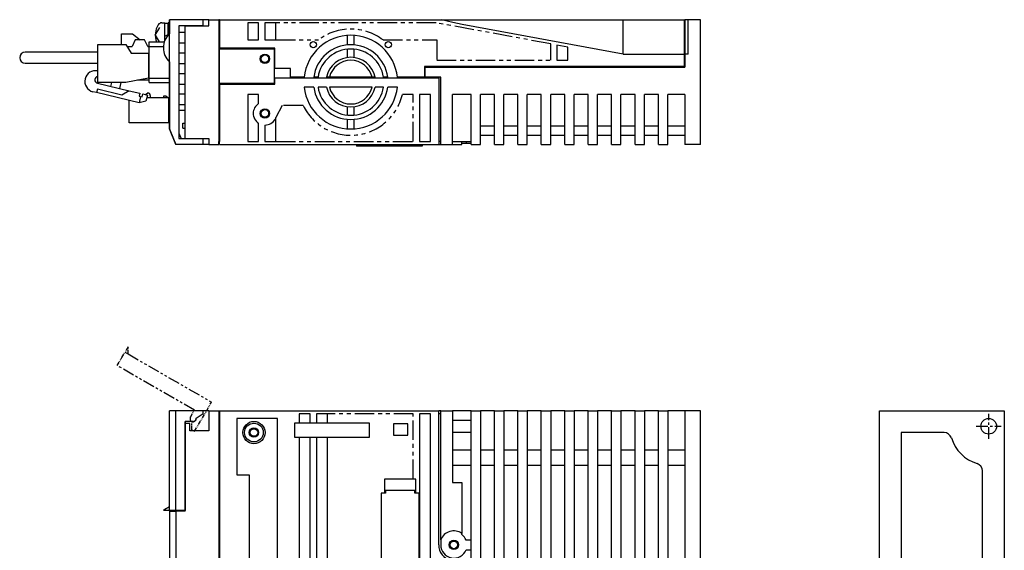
# Model space of a CAD drawing. Extents: x -657 to 5, y -257 to 130.
# Tile 3 of 3: x -310 to 5, y -40 to 130. Entities that reach past the tile are written whole.
import ezdxf

# ---------------------------------------------------------------- set-up
doc = ezdxf.new("R2010")
doc.units = 0
doc.linetypes.add('CENTER', pattern=[2, 1.25, -0.25, 0.25, -0.25])
doc.linetypes.add('PHANTOM', pattern=[2.5, 1.25, -0.25, 0.25, -0.25, 0.25, -0.25])
for name, color, linetype in [('CENTER', 6, 'CENTER'), ('OUTLINE', 7, 'CONTINUOUS'), ('PHANTOM', 3, 'PHANTOM'), ('THIN_LINE', 6, 'CONTINUOUS')]:
    doc.layers.add(name, color=color, linetype=linetype)

msp = doc.modelspace()

# ---------------------------------------------------------------- linework, layer by layer
at = {"layer": 'CENTER', "ltscale": 3}
for p, q in [((0, -4), (0, 4)), ((-4, 0), (4, 0))]:
    msp.add_line(p, q, dxfattribs=at)
at = {"layer": 'OUTLINE'}
for p, q in [((-262.23, 95.23), (-262.23, 130.23)), ((-251.44, 130.23), (-262.23, 130.23)), ((-262.23, 130.23), (-262.23, 130.23)), ((-262.23, 130.23), (-262.23, 125.72)), ((-251.44, 128.26), (-251.44, 130.23)), ((-249.63, 130.23), (-251.44, 130.23)), ((-249.63, 130.23), (-246.43, 130.23)), ((-249.63, 128.23), (-249.63, 130.23)), ((-246.23, 130.23), (-246.43, 130.23)), ((-246.43, 130.23), (-246.43, 91.24)), ((-246.23, 130.23), (-246.23, 121.13)), ((-246.23, 130.23), (-175.23, 130.23)), ((-175.23, 130.23), (-168.6, 130.23)), ((-168.6, 130.23), (-117.03, 130.23)), ((-117.03, 130.23), (-97.43, 130.23)), ((-117.03, 124.73), (-117.03, 130.23)), ((-97.43, 124.73), (-97.43, 130.23)), ((-97.23, 130.23), (-97.23, 124.75)), ((-96.23, 130.23), (-97.23, 130.23)), ((-96.23, 119.23), (-96.23, 130.23)), ((-92.23, 130.23), (-96.23, 130.23)), ((-92.23, 90.23), (-92.23, 130.23)), ((-266.83, 125.23), (-265.36, 127.7)), ((-264.77, 129.23), (-263.73, 129.23)), ((-263.73, 123.63), (-263.73, 129.23)), ((-262.73, 129.03), (-263.73, 129.03)), ((-262.73, 125.22), (-262.73, 129.23)), ((-262.23, 129.23), (-262.73, 129.23)), ((-259.23, 128.26), (-259.23, 92.2)), ((-251.44, 128.26), (-259.23, 128.26)), ((-257.23, 126.13), (-259.23, 126.13)), ((-257.23, 128.23), (-257.23, 128.26)), ((-257.23, 128.23), (-249.63, 128.23)), ((-257.23, 92.23), (-257.23, 128.23)), ((-255.73, 128.23), (-255.73, 128.26)), ((-255.69, 128.26), (-255.69, 128.23)), ((-253.76, 128.23), (-253.76, 128.26)), ((-246.43, 129.23), (-246.23, 129.23)), ((-237.23, 129.23), (-237.23, 123.73)), ((-233.73, 129.23), (-237.23, 129.23)), ((-233.73, 123.73), (-233.73, 129.23)), ((-228.23, 129.23), (-231.73, 129.23)), ((-231.73, 129.23), (-231.73, 123.73)), ((-228.23, 123.73), (-228.23, 129.23)), ((-117.03, 119.23), (-168.6, 128.72)), ((-97.43, 129.23), (-97.23, 129.23)), ((-277.63, 125.72), (-274.13, 125.72)), ((-277.63, 122.31), (-277.63, 125.72)), ((-273.23, 123.73), (-274.23, 121.63)), ((-274.13, 125.72), (-271.65, 123.73)), ((-270.23, 123.73), (-273.23, 123.73)), ((-269.23, 121.63), (-270.23, 123.73)), ((-268.81, 121.63), (-268.81, 123.13)), ((-268.81, 123.13), (-263.92, 123.13)), ((-266.83, 125.23), (-265.57, 123.13)), ((-263.73, 124.95), (-262.73, 125.52)), ((-237.23, 123.73), (-233.73, 123.73)), ((-231.73, 123.73), (-228.23, 123.73)), ((-205.23, 122.14), (-205.23, 125.2)), ((-203.23, 125.2), (-203.23, 122.14)), ((-117.03, 119.23), (-117.03, 124.73)), ((-97.43, 119.23), (-97.43, 124.73)), ((-97.23, 124.75), (-97.23, 119.71)), ((-304.71, 119.83), (-308.46, 119.83)), ((-285.23, 119.83), (-304.71, 119.83)), ((-285.23, 122.31), (-276.23, 122.31)), ((-285.23, 110.16), (-285.23, 122.31)), ((-276.23, 122.31), (-274.53, 119.53)), ((-275.81, 121.63), (-274.23, 121.63)), ((-269.35, 121.89), (-269.03, 121.63)), ((-269.23, 121.63), (-268.81, 121.63)), ((-268.81, 111.53), (-268.81, 121.63)), ((-268.81, 121.63), (-264.21, 121.63)), ((-259.23, 122.83), (-257.23, 122.83)), ((-246.23, 121.13), (-246.23, 120.93)), ((-228.53, 121.13), (-246.23, 121.13)), ((-246.23, 109.83), (-246.23, 120.93)), ((-246.23, 120.93), (-228.73, 120.93)), ((-228.73, 120.93), (-228.73, 109.83)), ((-228.53, 114.63), (-228.53, 121.13)), ((-205.23, 118.12), (-205.23, 120.79)), ((-203.23, 120.79), (-203.23, 118.12)), ((-138.23, 122.12), (-138.23, 117.23)), ((-134.73, 121.47), (-138.23, 122.12)), ((-134.73, 117.23), (-134.73, 121.47)), ((-274.53, 119.53), (-269.03, 119.53)), ((-269.03, 119.53), (-268.81, 119.53)), ((-269.03, 119.53), (-269.03, 111.48)), ((-262.23, 116.74), (-262.23, 104.63)), ((-257.23, 119.53), (-259.23, 119.53)), ((-138.23, 117.23), (-134.73, 117.23)), ((-117.03, 119.23), (-97.43, 119.23)), ((-97.43, 115.23), (-97.43, 119.23)), ((-97.43, 118.23), (-97.23, 118.23)), ((-97.23, 119.71), (-97.23, 119.23)), ((-97.23, 119.23), (-97.23, 115.03)), ((-96.23, 119.23), (-97.23, 119.23)), ((-308.46, 116.29), (-304.71, 116.29)), ((-304.71, 116.29), (-285.23, 116.29)), ((-259.23, 116.23), (-257.23, 116.23)), ((-223.53, 114.63), (-228.53, 114.63)), ((-223.53, 111.83), (-223.53, 114.63)), ((-180.63, 115.23), (-180.63, 111.83)), ((-97.43, 115.23), (-180.63, 115.23)), ((-180.43, 115.03), (-97.23, 115.03)), ((-180.43, 111.83), (-180.43, 115.03)), ((-269.03, 111.48), (-276.23, 110.16)), ((-268.81, 110.83), (-272.56, 110.83)), ((-268.81, 112.93), (-269.03, 112.93)), ((-268.81, 110.13), (-268.81, 111.53)), ((-268.81, 111.53), (-262.23, 111.53)), ((-257.23, 112.93), (-259.23, 112.93)), ((-228.53, 111.63), (-176.07, 111.63)), ((-228.53, 109.63), (-228.53, 111.63)), ((-223.53, 111.63), (-223.53, 111.83)), ((-219.14, 111.83), (-223.53, 111.83)), ((-214.71, 111.83), (-216.07, 111.83)), ((-211.04, 111.83), (-212.02, 111.83)), ((-197.41, 111.83), (-211.04, 111.83)), ((-196.44, 111.83), (-197.41, 111.83)), ((-192.39, 111.83), (-193.75, 111.83)), ((-180.63, 111.83), (-189.31, 111.83)), ((-175.43, 111.83), (-180.43, 111.83)), ((-176.07, 111.63), (-176.07, 90.23)), ((-175.43, 90.23), (-175.43, 111.83)), ((-285.36, 107.95), (-285.62, 106.88)), ((-277.58, 106.1), (-285.36, 107.95)), ((-285.34, 109.9), (-275.2, 107.49)), ((-276.23, 110.16), (-285.23, 110.16)), ((-281.03, 108.88), (-280.73, 110.16)), ((-277.85, 110.16), (-278.31, 108.23)), ((-275.2, 107.49), (-277.58, 106.1)), ((-275.2, 107.49), (-271.79, 106.68)), ((-268.81, 110.13), (-262.23, 110.13)), ((-259.23, 109.63), (-257.23, 109.63)), ((-246.23, 109.83), (-246.23, 109.63)), ((-228.73, 109.83), (-246.23, 109.83)), ((-246.23, 109.63), (-228.53, 109.63)), ((-246.23, 109.63), (-246.23, 91.24)), ((-216.07, 108.63), (-219.14, 108.63)), ((-212.02, 108.63), (-214.71, 108.63)), ((-197.41, 108.63), (-211.04, 108.63)), ((-193.75, 108.63), (-196.44, 108.63)), ((-189.31, 108.63), (-192.39, 108.63)), ((-285.62, 106.88), (-286.77, 107.16)), ((-272, 103.65), (-285.62, 106.88)), ((-275.23, 97.19), (-275.23, 104.41)), ((-271.79, 106.68), (-272.02, 105.71)), ((-272.02, 105.71), (-271.54, 105.59)), ((-271.54, 105.59), (-272, 103.65)), ((-269.82, 104.16), (-272, 103.65)), ((-271.54, 105.59), (-271.05, 105.48)), ((-271.05, 105.48), (-270.82, 106.45)), ((-270.82, 106.45), (-269.36, 106.1)), ((-269.98, 106.25), (-269.23, 106.79)), ((-269.36, 106.1), (-269.82, 104.16)), ((-262.43, 105.19), (-269.58, 105.19)), ((-268.43, 105.99), (-268.43, 105.19)), ((-263.43, 105.79), (-264.23, 105.79)), ((-264.23, 105.79), (-264.23, 105.19)), ((-262.83, 105.19), (-263.43, 105.79)), ((-262.43, 97.19), (-262.43, 105.19)), ((-262.23, 104.59), (-262.43, 104.79)), ((-262.23, 104.63), (-262.23, 95.23)), ((-262.23, 104.63), (-262.23, 104.63)), ((-257.23, 106.33), (-259.23, 106.33)), ((-233.73, 106.23), (-237.23, 106.23)), ((-237.23, 106.23), (-237.23, 91.23)), ((-233.73, 103.39), (-233.73, 106.23)), ((-182.23, 106.23), (-182.23, 91.23)), ((-178.73, 106.23), (-182.23, 106.23)), ((-178.73, 91.23), (-178.73, 106.23)), ((-171.63, 90.23), (-171.63, 106.23)), ((-165.73, 106.23), (-171.63, 106.23)), ((-165.73, 90.23), (-165.73, 106.23)), ((-162.73, 90.23), (-162.73, 106.23)), ((-158.23, 106.23), (-162.73, 106.23)), ((-158.23, 90.23), (-158.23, 106.23)), ((-155.23, 90.23), (-155.23, 106.23)), ((-150.73, 106.23), (-155.23, 106.23)), ((-150.73, 90.23), (-150.73, 106.23)), ((-147.73, 90.23), (-147.73, 106.23)), ((-143.23, 106.23), (-147.73, 106.23)), ((-143.23, 90.23), (-143.23, 106.23)), ((-140.23, 90.23), (-140.23, 106.23)), ((-135.73, 106.23), (-140.23, 106.23)), ((-135.73, 90.23), (-135.73, 106.23)), ((-132.73, 90.23), (-132.73, 106.23)), ((-128.23, 106.23), (-132.73, 106.23)), ((-128.23, 90.23), (-128.23, 106.23)), ((-125.23, 90.23), (-125.23, 106.23)), ((-120.73, 106.23), (-125.23, 106.23)), ((-120.73, 90.23), (-120.73, 106.23)), ((-117.73, 90.23), (-117.73, 106.23)), ((-113.23, 106.23), (-117.73, 106.23)), ((-113.23, 90.23), (-113.23, 106.23)), ((-110.23, 90.23), (-110.23, 106.23)), ((-105.73, 106.23), (-110.23, 106.23)), ((-105.73, 90.23), (-105.73, 106.23)), ((-102.73, 90.23), (-102.73, 106.23)), ((-97.23, 106.23), (-102.73, 106.23)), ((-97.23, 106.23), (-97.23, 90.23)), ((-262.23, 103.79), (-262.43, 103.79)), ((-259.23, 103.03), (-257.23, 103.03)), ((-259.23, 101.23), (-257.23, 101.23)), ((-205.23, 99.68), (-205.23, 102.35)), ((-203.23, 102.35), (-203.23, 99.68)), ((-262.23, 98.59), (-262.43, 98.59)), ((-228.23, 91.23), (-228.23, 98.86)), ((-205.23, 95.27), (-205.23, 98.33)), ((-203.23, 98.33), (-203.23, 95.27)), ((-262.43, 97.19), (-275.23, 97.19)), ((-260.23, 90.23), (-262.23, 95.23)), ((-262.23, 95.23), (-262.11, 94.93)), ((-262.11, 94.93), (-260.23, 90.23)), ((-262.11, 94.93), (-262.11, 94.93)), ((-258.03, 95.53), (-258.03, 97.13)), ((-258.03, 97.13), (-257.23, 97.13)), ((-258.03, 95.53), (-257.23, 95.53)), ((-233.73, 91.23), (-233.73, 97.07)), ((-231.73, 96.49), (-231.73, 91.23)), ((-162.73, 96.23), (-158.23, 96.23)), ((-155.23, 96.23), (-150.73, 96.23)), ((-147.73, 96.23), (-143.23, 96.23)), ((-140.23, 96.23), (-135.73, 96.23)), ((-132.73, 96.23), (-128.23, 96.23)), ((-125.23, 96.23), (-120.73, 96.23)), ((-117.73, 96.23), (-113.23, 96.23)), ((-110.23, 96.23), (-105.73, 96.23)), ((-102.73, 96.23), (-97.23, 96.23)), ((-259.23, 93.93), (-258.53, 92.2)), ((-259.23, 92.2), (-251.44, 92.2)), ((-257.23, 92.23), (-257.23, 92.2)), ((-257.23, 92.23), (-249.63, 92.23)), ((-255.73, 92.23), (-255.73, 92.2)), ((-255.69, 92.23), (-255.69, 92.2)), ((-253.76, 92.2), (-253.76, 92.23)), ((-251.44, 90.23), (-251.44, 92.2)), ((-249.63, 92.23), (-249.63, 90.23)), ((-162.73, 93.23), (-158.23, 93.23)), ((-155.23, 93.23), (-150.73, 93.23)), ((-147.73, 93.23), (-143.23, 93.23)), ((-140.23, 93.23), (-135.73, 93.23)), ((-132.73, 93.23), (-128.23, 93.23)), ((-125.23, 93.23), (-120.73, 93.23)), ((-117.73, 93.23), (-113.23, 93.23)), ((-110.23, 93.23), (-105.73, 93.23)), ((-102.73, 93.23), (-97.23, 93.23)), ((-251.44, 90.23), (-260.23, 90.23)), ((-260.23, 90.23), (-260.23, 90.23)), ((-249.63, 90.23), (-251.44, 90.23)), ((-249.63, 90.23), (-246.43, 90.23)), ((-246.43, 91.24), (-246.23, 91.24)), ((-246.43, 90.23), (-246.43, 91.23)), ((-246.43, 91.23), (-246.23, 91.23)), ((-246.23, 90.23), (-246.23, 91.23)), ((-246.23, 90.23), (-176.07, 90.23)), ((-237.23, 91.23), (-233.73, 91.23)), ((-231.73, 91.23), (-228.23, 91.23)), ((-202.43, 90.23), (-202.43, 89.73)), ((-195.43, 89.73), (-202.43, 89.73)), ((-195.43, 90.23), (-195.43, 89.73)), ((-181.43, 89.73), (-195.43, 89.73)), ((-182.23, 91.23), (-178.73, 91.23)), ((-181.43, 90.23), (-181.43, 89.73)), ((-181.33, 89.73), (-181.43, 89.73)), ((-181.33, 90.23), (-181.33, 89.73)), ((-175.43, 91.23), (-176.07, 91.23)), ((-176.07, 90.23), (-175.43, 90.23)), ((-175.43, 90.23), (-171.63, 90.23)), ((-171.63, 91.23), (-165.73, 91.23)), ((-171.63, 90.23), (-168.63, 90.23)), ((-168.63, 90.23), (-168.63, 91.23)), ((-167.32, 90.53), (-168.63, 90.53)), ((-167.32, 91.23), (-167.32, 90.53)), ((-165.73, 90.53), (-167.32, 90.53)), ((-165.73, 90.23), (-162.73, 90.23)), ((-158.23, 90.23), (-155.23, 90.23)), ((-150.73, 90.23), (-147.73, 90.23)), ((-143.23, 90.23), (-140.23, 90.23)), ((-135.73, 90.23), (-132.73, 90.23)), ((-128.23, 90.23), (-125.23, 90.23)), ((-120.73, 90.23), (-117.73, 90.23)), ((-113.23, 90.23), (-110.23, 90.23)), ((-105.73, 90.23), (-102.73, 90.23)), ((-92.23, 90.23), (-97.23, 90.23)), ((-260.23, 5), (-262.23, 5)), ((-262.23, -27), (-262.23, 5)), ((-249.63, 5), (-260.23, 5)), ((-260.23, -27), (-260.23, 5)), ((-251.44, 4), (-253.76, 2.52)), ((-251.44, 4), (-251.44, 5)), ((-249.63, 5), (-246.43, 5)), ((-249.63, 5), (-249.63, -1.5)), ((-246.43, 5), (-246.23, 5)), ((-246.43, 5), (-246.43, -155)), ((-246.23, 5), (-246.23, -155)), ((-246.23, 5), (-176.07, 5)), ((-220.73, 4), (-220.73, 1)), ((-217.23, 4), (-220.73, 4)), ((-217.23, 1), (-217.23, 4)), ((-215.23, 4), (-215.23, 1)), ((-211.73, 4), (-215.23, 4)), ((-211.73, 1), (-211.73, 4)), ((-182.23, 4), (-182.23, -85.4)), ((-178.73, 4), (-182.23, 4)), ((-178.73, -154), (-178.73, 4)), ((-175.43, 5), (-176.07, 5)), ((-176.07, -38), (-176.07, 5)), ((-175.43, 4), (-176.07, 4)), ((-175.43, 5), (-171.63, 5)), ((-175.43, -36.38), (-175.43, 5)), ((-165.73, 5), (-171.63, 5)), ((-171.63, 5), (-171.63, -18)), ((-165.73, 5), (-162.73, 5)), ((-165.73, -155), (-165.73, 5)), ((-158.23, 5), (-162.73, 5)), ((-162.73, 5), (-162.73, -155)), ((-158.23, 5), (-155.23, 5)), ((-158.23, -143.5), (-158.23, 5)), ((-150.73, 5), (-155.23, 5)), ((-155.23, 5), (-155.23, -143.5)), ((-150.73, 5), (-147.73, 5)), ((-150.73, -143.5), (-150.73, 5)), ((-143.23, 5), (-147.73, 5)), ((-147.73, 5), (-147.73, -143.5)), ((-143.23, 5), (-140.23, 5)), ((-143.23, -143.5), (-143.23, 5)), ((-135.73, 5), (-140.23, 5)), ((-140.23, 5), (-140.23, -143.5)), ((-135.73, 5), (-132.73, 5)), ((-135.73, -143.5), (-135.73, 5)), ((-128.23, 5), (-132.73, 5)), ((-132.73, 5), (-132.73, -143.5)), ((-128.23, 5), (-125.23, 5)), ((-128.23, -143.5), (-128.23, 5)), ((-120.73, 5), (-125.23, 5)), ((-125.23, 5), (-125.23, -143.5)), ((-120.73, 5), (-117.73, 5)), ((-120.73, -143.5), (-120.73, 5)), ((-113.23, 5), (-117.73, 5)), ((-117.73, 5), (-117.73, -143.5)), ((-113.23, 5), (-110.23, 5)), ((-113.23, -143.5), (-113.23, 5)), ((-105.73, 5), (-110.23, 5)), ((-110.23, 5), (-110.23, -143.5)), ((-105.73, 5), (-102.73, 5)), ((-105.73, -143.5), (-105.73, 5)), ((-97.23, 5), (-102.73, 5)), ((-102.73, 5), (-102.73, -143.5)), ((-92.23, 5), (-97.23, 5)), ((-97.23, 5), (-97.23, -144)), ((-92.23, -153), (-92.23, 5)), ((-35, 5), (5, 5)), ((-35, -153), (-35, 5)), ((5, 5), (5, -155)), ((-257.26, 1.53), (-257.26, -27)), ((-254.73, 1.53), (-257.26, 1.53)), ((-257.26, 1), (-257.23, 1)), ((-257.26, 0.9), (-257.23, 0.9)), ((-257.23, 0.9), (-257.23, 1.53)), ((-255.73, 0.9), (-257.23, 0.9)), ((-257.23, -27.2), (-257.23, 0.9)), ((-255.73, -1.5), (-255.73, 0.9)), ((-253.76, 2.52), (-253.76, 2.5)), ((-240.73, 2.5), (-240.73, -15.5)), ((-227.73, 2.5), (-240.73, 2.5)), ((-227.73, -152.5), (-227.73, 2.5)), ((-222.23, 1), (-222.23, -3.5)), ((-220.73, 1), (-222.23, 1)), ((-217.23, 1), (-220.73, 1)), ((-215.23, 1), (-217.23, 1)), ((-198.23, 1), (-215.23, 1)), ((-198.23, -3.5), (-198.23, 1)), ((-190.53, 0.8), (-190.53, -2.8)), ((-185.93, 0.8), (-190.53, 0.8)), ((-185.93, -2.8), (-185.93, 0.8)), ((-171.63, 2), (-165.73, 2)), ((-249.63, -1.5), (-255.73, -1.5)), ((-190.53, -2.8), (-185.93, -2.8)), ((-165.73, -2), (-171.63, -2)), ((-28, -2), (-28, -135.76)), ((-14.24, -2), (-28, -2)), ((-222.23, -3.5), (-220.73, -3.5)), ((-220.73, -3.5), (-217.23, -3.5)), ((-220.73, -3.5), (-220.73, -146.5)), ((-217.23, -3.5), (-215.23, -3.5)), ((-217.23, -146.5), (-217.23, -3.5)), ((-215.23, -3.5), (-198.23, -3.5)), ((-215.23, -3.5), (-215.23, -146.5)), ((-211.73, -146.5), (-211.73, -3.5)), ((-171.63, -7.5), (-165.73, -7.5)), ((-162.73, -7.5), (-158.23, -7.5)), ((-155.23, -7.5), (-150.73, -7.5)), ((-147.73, -7.5), (-143.23, -7.5)), ((-140.23, -7.5), (-135.73, -7.5)), ((-132.73, -7.5), (-128.23, -7.5)), ((-125.23, -7.5), (-120.73, -7.5)), ((-117.73, -7.5), (-113.23, -7.5)), ((-110.23, -7.5), (-105.73, -7.5)), ((-102.73, -7.5), (-97.23, -7.5)), ((-165.73, -12.5), (-171.63, -12.5)), ((-158.23, -12.5), (-162.73, -12.5)), ((-150.73, -12.5), (-155.23, -12.5)), ((-143.23, -12.5), (-147.73, -12.5)), ((-135.73, -12.5), (-140.23, -12.5)), ((-128.23, -12.5), (-132.73, -12.5)), ((-120.73, -12.5), (-125.23, -12.5)), ((-113.23, -12.5), (-117.73, -12.5)), ((-105.73, -12.5), (-110.23, -12.5)), ((-97.23, -12.5), (-102.73, -12.5)), ((-240.73, -15.5), (-236.73, -15.5)), ((-236.73, -15.5), (-236.73, -68.5)), ((-2, -148), (-2, -14.24)), ((-184.23, -16.88), (-193.43, -16.88)), ((-193.43, -16.88), (-193.43, -21.44)), ((-183.43, -16.88), (-184.23, -16.88)), ((-183.43, -21.44), (-183.43, -16.88)), ((-171.63, -18), (-168.63, -18)), ((-168.63, -18), (-168.63, -34.33)), ((-194.5, -21.44), (-194.5, -66.55)), ((-193.43, -21.44), (-194.5, -21.44)), ((-193.13, -21.44), (-193.43, -21.44)), ((-193.13, -20.55), (-193.13, -21.44)), ((-183.73, -20.55), (-193.13, -20.55)), ((-183.73, -21.44), (-183.73, -20.55)), ((-183.43, -21.44), (-183.73, -21.44)), ((-182.36, -21.44), (-183.43, -21.44)), ((-182.36, -66.55), (-182.36, -21.44)), ((-262.23, -27), (-264.22, -27)), ((-260.23, -27), (-262.23, -27)), ((-262.23, -27.2), (-262.23, -61.55)), ((-262.11, -27.2), (-262.23, -27.2)), ((-262.11, -27.2), (-260.23, -27.2)), ((-262.11, -61.55), (-262.11, -27.2)), ((-257.26, -27), (-260.23, -27)), ((-257.23, -27.2), (-260.23, -27.2)), ((-260.23, -27.2), (-260.23, -155)), ((-259.93, -27.2), (-259.93, -27)), ((-258.53, -27), (-258.53, -27.2)), ((-258.23, -27), (-258.23, -27.2)), ((-168.63, -34.7), (-168.63, -34.33)), ((-175.43, -36.38), (-175.43, -38)), ((-165.73, -36.47), (-167.32, -36.47)), ((-167.32, -39.54), (-165.73, -39.54))]:
    msp.add_line(p, q, dxfattribs=at)
at = {"layer": 'OUTLINE', "flags": 128}
msp.add_lwpolyline([(-168.6, 128.72), (-171.58, 129.31), (-175.23, 130.23)], dxfattribs=at)
at = {"layer": 'OUTLINE'}
for centre, radius in [((-216.23, 122.23), 1), ((-192.23, 122.23), 1), ((-231.73, 117.73), 1.2), ((-231.73, 100.23), 1.2), ((-235.23, -2), 3.56), ((-235.23, -2), 3), ((0, 0), 2.5), ((-235.23, -2), 1.2), ((-171.23, -38), 1.2)]:
    msp.add_circle(centre, radius, dxfattribs=at)
for centre, radius, start, end in [((-260.33, 125.23), 6.5, 148.7193, 198.8491), ((-264.77, 127.93), 1.3, 90, 148.7193), ((-258.18, 121.23), 6.05, 132.0338, 227.9662), ((-204.23, 110.23), 15, 6.1232, 173.8768), ((-308.46, 118.06), 1.77, 90, 270), ((-204.23, 110.23), 11.95, 7.6945, 172.3055), ((-204.23, 110.23), 10.6, 8.6816, 171.3184), ((-204.23, 110.23), 7.95, 11.6105, 168.3895), ((-204.23, 110.23), 7, 13.213, 166.787), ((-285.98, 110.48), 3.42, 77.2554, 256.64), ((-285.08, 110.97), 1.1, 97.6425, 256.64), ((-204.23, 110.23), 15, 173.8768, 174.6446), ((-204.23, 110.23), 11.95, 172.3055, 173.2721), ((-204.23, 110.23), 10.6, 171.3184, 172.4105), ((-204.23, 110.23), 7.95, 168.3895, 169.8573), ((-204.23, 110.23), 7.95, 10.1427, 11.6105), ((-204.23, 110.23), 10.6, 7.5895, 8.6816), ((-204.23, 110.23), 11.95, 6.7279, 7.6945), ((-204.23, 110.23), 15, 5.3554, 6.1232), ((-204.23, 110.23), 15, 186.1232, 353.8768), ((-204.23, 110.23), 11.95, 187.6945, 352.3055), ((-204.23, 110.23), 10.6, 188.6816, 351.3184), ((-204.23, 110.23), 7.95, 191.6105, 348.3895), ((-204.23, 110.23), 7, 193.213, 346.787), ((-269.23, 105.99), 0.8, 0, 90), ((-231.73, 100.23), 3.74, 122.3276, 237.6724), ((-231.73, 100.23), 3.74, 270, 332.6907), ((-254.73, 2.5), 1.05, 246.8011, 3.885), ((-254.73, 2.5), 0.965, 270, 0), ((-14.24, -4.4), 2.4, 17.1756, 90), ((0, 0), 12.5, 197.1756, 252.8244), ((-4.4, -14.24), 2.4, 0, 72.8244), ((-258.18, -35.15), 10.15, 113.525, 126.5931), ((-171.23, -38), 4.5, 54.7056, 158.9605), ((-171.23, -38), 4.2, 21.4369, 51.7534), ((-170.93, -38), 5.14, 180, 254.8884), ((-171.23, -38), 4.2, 180, 338.5631)]:
    msp.add_arc(centre, radius, start, end, dxfattribs=at)
at = {"layer": 'PHANTOM', "ltscale": 5}
for p, q in [((-176.91, 129.23), (-228.23, 129.23)), ((-140.23, 122.49), (-176.91, 129.23)), ((-228.23, 123.73), (-214.56, 123.73)), ((-193.9, 123.73), (-176.73, 123.73)), ((-176.73, 123.73), (-176.73, 117.23)), ((-140.23, 117.23), (-140.23, 122.49)), ((-176.73, 117.23), (-140.23, 117.23)), ((-184.23, 106.23), (-187.71, 106.23)), ((-184.23, 91.23), (-184.23, 106.23)), ((-226.23, 102.73), (-228.23, 98.86)), ((-219.48, 102.73), (-226.23, 102.73)), ((-228.23, 91.23), (-184.23, 91.23)), ((-184.23, 4), (-211.73, 4)), ((-184.23, -16.88), (-184.23, 4))]:
    msp.add_line(p, q, dxfattribs=at)
at = {"layer": 'PHANTOM'}
for p, q in [((-275.53, 25.47), (-276.53, 23.74)), ((-277.53, 22.01), (-276.53, 23.74)), ((-276.53, 23.74), (-275.53, 23.16)), ((-279.01, 19.44), (-277.53, 22.01)), ((-254.21, -1.6), (-248.81, 7.74)), ((-255.56, 2.98), (-254.3, 5.18)), ((-255.08, -1.1), (-255.19, 1.65)), ((-255.08, -1.1), (-254.21, -1.6))]:
    msp.add_line(p, q, dxfattribs=at)
at = {"layer": 'PHANTOM', "ltscale": 3}
for p, q in [((-275.53, 23.16), (-248.81, 7.74)), ((-254.3, 5.18), (-279.01, 19.44))]:
    msp.add_line(p, q, dxfattribs=at)
at = {"layer": 'PHANTOM', "ltscale": 5}
for start, end in [(52.572, 127.428), (206.179, 346.391)]:
    msp.add_arc((-204.23, 110.23), 17, start, end, dxfattribs=at)
at = {"layer": 'PHANTOM'}
for centre, radius, start, end in [((-285.61, 24.31), 10.15, 353.525, 6.5931), ((-254.73, 2.5), 0.965, 150, 240)]:
    msp.add_arc(centre, radius, start, end, dxfattribs=at)
at = {"layer": 'THIN_LINE'}
for centre in [(-231.73, 117.73), (-231.73, 100.23), (-235.23, -2), (-171.23, -38)]:
    msp.add_circle(centre, 1.5, dxfattribs=at)

doc.saveas('drawing.dxf')
